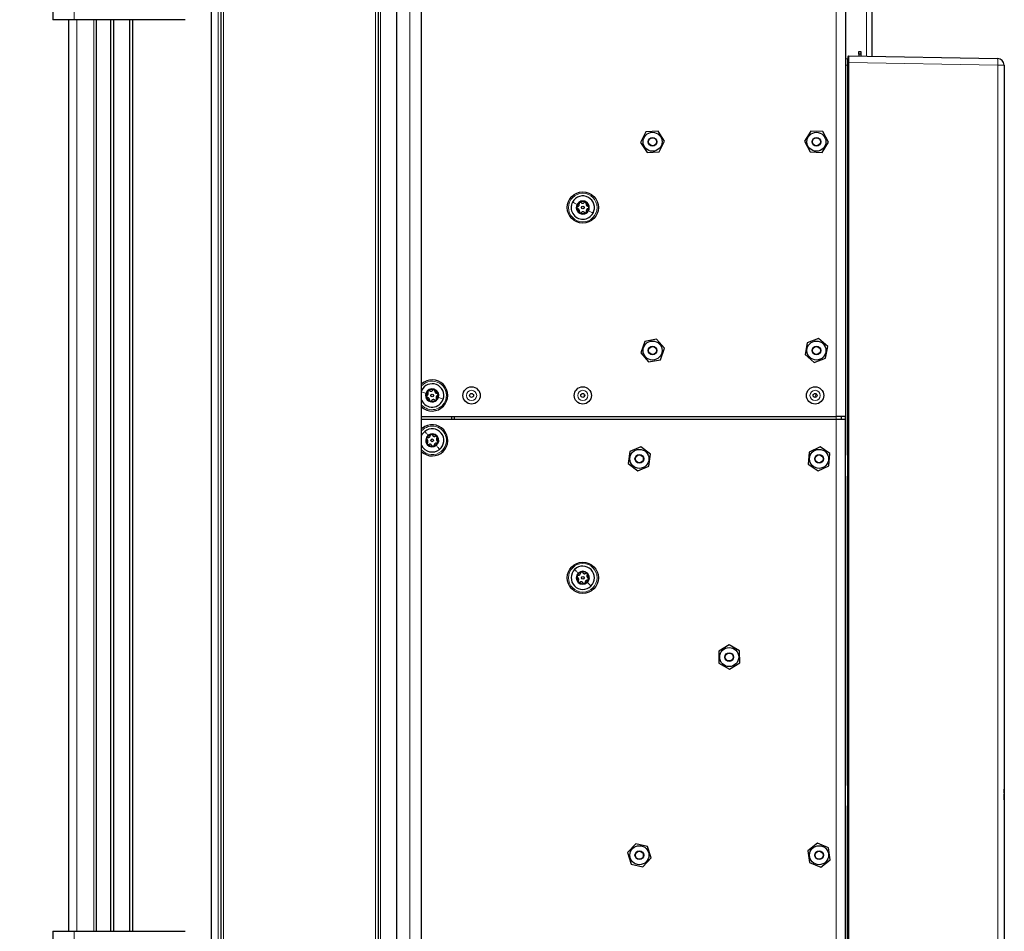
# Model space of a CAD drawing. Header units: millimetres. Extents: x 5 to 418, y 2 to 292.
# Tile 68 of 74: x 203 to 266, y 160 to 218. Entities that reach past the tile are written whole.
import ezdxf

# ---------------------------------------------------------------- set-up
doc = ezdxf.new("R2010")
doc.units = ezdxf.units.MM
doc.layers.add('SLD-0', color=7, linetype='Continuous')
doc.styles.add('SLDTEXTSTYLE0', font='TXT', dxfattribs={"width": 0.605})
doc.dimstyles.new('SLDDIMSTYLE0', dxfattribs={"dimtxt": 3.5, "dimasz": 3.302, "dimexe": 0, "dimexo": 0.0625, "dimgap": 0.875, "dimtad": 1, "dimlfac": 6, "dimrnd": 1e-09, "dimzin": 12, "dimdsep": 46, "dimtxsty": 'SLDTEXTSTYLE0', "dimsah": 1, "dimcen": 0.09, "dimadec": 0, "dimazin": 3, "dimtfac": 1, "dimtofl": 0, "dimtmove": 0, "dimatfit": 3, "dimfxl": 1, "dimfrac": 2, "dimtolj": 1, "dimtzin": 12, "dimarcsym": 0})
doc.dimstyles.new('SLDDIMSTYLE2', dxfattribs={"dimtxt": 3.5, "dimasz": 3.302, "dimexe": 0, "dimexo": 0.0625, "dimgap": 0.875, "dimtad": 1, "dimdec": 1, "dimlfac": 6, "dimrnd": 1e-09, "dimzin": 12, "dimdsep": 46, "dimtxsty": 'SLDTEXTSTYLE0', "dimsah": 1, "dimcen": 0.09, "dimadec": 0, "dimazin": 3, "dimtfac": 1, "dimtofl": 0, "dimtmove": 0, "dimatfit": 3, "dimfxl": 1, "dimfrac": 2, "dimtolj": 1, "dimtzin": 12, "dimarcsym": 0})

# ---------------------------------------------------------------- blocks, each defined once
blk = doc.blocks.new('_D_4')
at = {"layer": 'SLD-0', "color": 7}
for p, q in [((206.919, 237.559), (196.084, 237.559)), ((197.084, 237.559), (197.084, 123.392)), ((207.169, 123.392), (196.084, 123.392))]:
    blk.add_line(p, q, dxfattribs=at)
for points in [[(197.084, 237.559), (196.576, 234.257), (197.592, 234.257)], [(197.084, 123.392), (197.592, 126.694), (196.576, 126.694)]]:
    blk.add_solid(points, dxfattribs=at)
at = {"layer": 'SLD-0', "color": 7, "insert": (192.572, 176.465), "char_height": 3.5, "attachment_point": 1, "rotation": 90, "style": 'SLDTEXTSTYLE0'}
blk.add_mtext('685', dxfattribs=at)
blk = doc.blocks.new('_D_5')
at = {"layer": 'SLD-0', "color": 7}
for p, q in [((227.252, 247.7), (184.585, 247.7)), ((185.585, 247.7), (185.585, 123.392)), ((207.169, 123.392), (184.585, 123.392))]:
    blk.add_line(p, q, dxfattribs=at)
for centre, start, end in [((182.9, 186.19), 63.43495, 116.56505), ((182.9, 184.902), 243.43495, 296.56505)]:
    blk.add_arc(centre, 6.006, start, end, dxfattribs=at)
for points in [[(185.585, 247.7), (185.077, 244.398), (186.093, 244.398)], [(185.585, 123.392), (186.093, 126.694), (185.077, 126.694)]]:
    blk.add_solid(points, dxfattribs=at)
at = {"layer": 'SLD-0', "color": 7, "insert": (181.074, 179.53), "char_height": 3.5, "attachment_point": 1, "rotation": 90, "style": 'SLDTEXTSTYLE0'}
blk.add_mtext('745,9', dxfattribs=at)

msp = doc.modelspace()

# ---------------------------------------------------------------- linework, layer by layer
at = {"color": 7, "linetype": 'Continuous', "lineweight": 25}
for p, q in [((227.2521, 247.7002), (227.2521, 101.8669)), ((255.5688, 240.8586), (255.5688, 192.5252)), ((205.5854, 237.5586), (205.5854, 217.5586)), ((215.5854, 140.0586), (215.5854, 237.5586)), ((216.1688, 237.5586), (216.1688, 140.0586)), ((226.0854, 237.5586), (226.0854, 140.0586)), ((228.8354, 141.7213), (228.8354, 225.3459)), ((257.2354, 218.2252), (257.2354, 215.2461)), ((206.9188, 217.5586), (205.5854, 217.5586)), ((206.5854, 160.0586), (206.5854, 217.5586)), ((213.9188, 217.5586), (206.9188, 217.5586)), ((208.3354, 160.0586), (208.3354, 217.5586)), ((209.2354, 160.0586), (209.2354, 217.5586)), ((209.4021, 217.5586), (209.4021, 160.0586)), ((210.4354, 160.0586), (210.4354, 217.5586)), ((210.6021, 217.5586), (210.6021, 160.0586)), ((256.4021, 215.5586), (256.5271, 215.5586)), ((256.4021, 215.3919), (256.4021, 215.5586)), ((256.5271, 215.5586), (256.5271, 215.3919)), ((255.6004, 215.0986), (255.7038, 215.104)), ((255.7354, 214.8554), (255.7354, 215.2384)), ((255.7693, 215.2717), (265.1594, 215.1078)), ((256.4021, 215.3919), (256.4021, 215.2607)), ((256.5271, 215.3919), (256.4021, 215.3919)), ((256.5271, 215.3919), (256.5271, 215.2585)), ((255.7354, 129.0284), (255.7354, 214.8554)), ((265.5688, 214.6912), (265.5688, 144.128)), ((243.7445, 210.5372), (242.9856, 210.4945)), ((244.1611, 209.9013), (243.7445, 210.5372)), ((253.38, 210.5305), (252.9758, 209.8867)), ((254.1396, 210.5024), (253.38, 210.5305)), ((242.9856, 210.4945), (242.6431, 209.8158)), ((243.8186, 209.2227), (244.1611, 209.9013)), ((254.4951, 209.8304), (254.1396, 210.5024)), ((242.6431, 209.8158), (243.0597, 209.1799)), ((252.9758, 209.8867), (253.3312, 209.2148)), ((254.0909, 209.1866), (254.4951, 209.8304)), ((243.0597, 209.1799), (243.8186, 209.2227)), ((253.3312, 209.2148), (254.0909, 209.1866)), ((242.908, 197.2696), (242.6548, 196.5528)), ((243.6553, 197.4087), (242.908, 197.2696)), ((244.1495, 196.831), (243.6553, 197.4087)), ((253.156, 197.1839), (253.0196, 196.4361)), ((253.8718, 197.4397), (253.156, 197.1839)), ((254.4513, 196.9477), (253.8718, 197.4397)), ((254.3149, 196.1999), (254.4513, 196.9477)), ((242.6548, 196.5528), (243.1489, 195.9751)), ((243.8962, 196.1142), (244.1495, 196.831)), ((253.0196, 196.4361), (253.599, 195.9441)), ((243.1489, 195.9751), (243.8962, 196.1142)), ((253.599, 195.9441), (254.3149, 196.1999)), ((228.8354, 192.5252), (254.9854, 192.5252)), ((230.7521, 192.3586), (230.7521, 192.5252)), ((230.9188, 192.3586), (230.9188, 192.5252)), ((255.5688, 192.5252), (254.9854, 192.5252)), ((255.3188, 192.3586), (255.3188, 192.5252)), ((255.5688, 192.3586), (255.5688, 192.5252)), ((228.8354, 192.3586), (254.9854, 192.3586)), ((254.9854, 192.3586), (255.5688, 192.3586)), ((255.5688, 190.2752), (255.5688, 192.3586)), ((228.8817, 191.7882), (228.8354, 191.7481)), ((241.9666, 190.3226), (241.8659, 189.5691)), ((242.6695, 190.612), (241.9666, 190.3226)), ((243.2717, 190.148), (242.6695, 190.612)), ((243.1709, 189.3946), (243.2717, 190.148)), ((253.2756, 190.2891), (253.216, 189.5313)), ((253.9617, 190.6164), (253.2756, 190.2891)), ((254.5882, 190.1859), (253.9617, 190.6164)), ((254.5286, 189.428), (254.5882, 190.1859)), ((255.5688, 188.6086), (255.5688, 190.2752)), ((241.8659, 189.5691), (242.468, 189.1051)), ((253.216, 189.5313), (253.8425, 189.1007)), ((253.8425, 189.1007), (254.5286, 189.428)), ((242.468, 189.1051), (243.1709, 189.3946)), ((255.5688, 169.4419), (255.5688, 188.6086)), ((265.5854, 181.7246), (265.5688, 181.7246)), ((265.5854, 181.5413), (265.5688, 181.5413)), ((265.5854, 181.5246), (265.5688, 181.5246)), ((265.5854, 181.3413), (265.5688, 181.3413)), ((265.5854, 181.3405), (265.5688, 181.3405)), ((265.5854, 181.3382), (265.5688, 181.3382)), ((265.5854, 181.7246), (265.5854, 181.5413)), ((265.5854, 181.5246), (265.5854, 181.5413)), ((265.5854, 181.5246), (265.5854, 181.3413)), ((248.2241, 178.1187), (247.5715, 177.7288)), ((247.5715, 177.7288), (247.5828, 176.9687)), ((248.888, 177.7484), (248.2241, 178.1187)), ((248.8993, 176.9883), (248.888, 177.7484)), ((248.2467, 176.5985), (248.8993, 176.9883)), ((247.5828, 176.9687), (248.2467, 176.5985)), ((265.5854, 173.7586), (265.5688, 173.7586)), ((265.5854, 173.7586), (265.5854, 173.5919)), ((265.5854, 173.5919), (265.5854, 171.2586)), ((265.5854, 171.0919), (265.5688, 171.0919)), ((265.5854, 171.2586), (265.5854, 171.0919)), ((265.5854, 170.3919), (265.5688, 170.3919)), ((265.5854, 170.3919), (265.5854, 170.3127)), ((265.5854, 170.3127), (265.5854, 169.0137)), ((255.5688, 167.7752), (255.5688, 169.4419)), ((265.5854, 168.7762), (265.5854, 169.0137)), ((265.5854, 168.7762), (265.5688, 168.7762)), ((265.5854, 168.7179), (265.5688, 168.7179)), ((265.5854, 168.3512), (265.5688, 168.3512)), ((265.5854, 168.3465), (265.5688, 168.3465)), ((265.5854, 168.7762), (265.5854, 168.7179)), ((265.5854, 168.3512), (265.5854, 168.7179)), ((265.5854, 168.3173), (265.5854, 168.2586)), ((255.5688, 148.6086), (255.5688, 167.7752)), ((265.5854, 168.0919), (265.5688, 168.0919)), ((265.5854, 168.2586), (265.5854, 168.0919)), ((242.3428, 165.5844), (241.8272, 165.0258)), ((243.0844, 165.4171), (242.3428, 165.5844)), ((243.3103, 164.6913), (243.0844, 165.4171)), ((253.7941, 165.611), (253.1965, 165.1413)), ((254.4998, 165.3283), (253.7941, 165.611)), ((254.6078, 164.5759), (254.4998, 165.3283)), ((241.8272, 165.0258), (242.0531, 164.3)), ((242.7947, 164.1327), (243.3103, 164.6913)), ((253.1965, 165.1413), (253.3044, 164.3888)), ((254.0101, 164.1061), (254.6078, 164.5759)), ((242.0531, 164.3), (242.7947, 164.1327)), ((253.3044, 164.3888), (254.0101, 164.1061)), ((205.5854, 160.0586), (205.5854, 140.0586)), ((205.5854, 160.0586), (206.9188, 160.0586)), ((206.9188, 160.0586), (213.9188, 160.0586))]:
    msp.add_line(p, q, dxfattribs=at)
at = {"color": 7, "linetype": 'Continuous', "lineweight": 18}
for p, q in [((228.0854, 101.8711), (228.0854, 247.6961)), ((254.9854, 240.8586), (254.9854, 192.5252)), ((206.9188, 237.5586), (206.9188, 217.5586)), ((216.0021, 140.0586), (216.0021, 237.5586)), ((216.3354, 237.5586), (216.3354, 140.0586)), ((225.9188, 140.0586), (225.9188, 237.5586)), ((226.2521, 237.5586), (226.2521, 140.0586)), ((256.9021, 218.2252), (256.9021, 215.252)), ((207.0854, 217.5586), (207.0854, 160.0586)), ((208.1688, 160.0586), (208.1688, 217.5586)), ((209.4188, 217.5586), (209.4188, 160.0586)), ((210.4188, 160.0586), (210.4188, 217.5586)), ((255.5688, 214.6825), (255.6004, 214.6825)), ((255.7038, 214.6879), (255.6004, 214.6825)), ((255.6004, 214.6825), (255.6004, 190.1402)), ((255.7038, 129.1843), (255.7038, 214.6879)), ((255.7038, 214.6879), (255.7354, 214.6879)), ((255.7354, 214.8554), (255.7705, 214.8554)), ((255.7705, 214.8554), (255.7705, 129.0284)), ((265.1739, 214.6912), (255.7705, 214.8554)), ((265.1739, 144.128), (265.1739, 214.6912)), ((265.5688, 214.6912), (265.1739, 214.6912)), ((239.0854, 193.9517), (239.0854, 193.7654)), ((253.7269, 193.9573), (253.6266, 193.7369)), ((254.9854, 192.3586), (254.9854, 192.5252)), ((254.9854, 144.8586), (254.9854, 192.3586)), ((255.5688, 190.1402), (255.6004, 190.1402)), ((255.5688, 188.7436), (255.6004, 188.7436)), ((255.6004, 188.7436), (255.6004, 169.3069)), ((265.5854, 173.5919), (265.5688, 173.5919)), ((265.5854, 171.2586), (265.5688, 171.2586)), ((265.5854, 170.3127), (265.5688, 170.3127)), ((255.5688, 169.3069), (255.6004, 169.3069)), ((265.5854, 169.0137), (265.5688, 169.0137)), ((255.6004, 167.9103), (255.5688, 167.9103)), ((255.6004, 167.9103), (255.6004, 148.4735)), ((265.5854, 168.2586), (265.5688, 168.2586)), ((206.9188, 160.0586), (206.9188, 140.0586))]:
    msp.add_line(p, q, dxfattribs=at)
at = {"color": 7, "linetype": 'Continuous', "lineweight": 25, "flags": 128}
msp.add_lwpolyline([(228.8354, 191.3307), (228.8979, 191.4408), (229.0394, 191.5942)], dxfattribs=at)
at = {"color": 7, "linetype": 'Continuous', "lineweight": 25}
for centre, radius in [((243.4021, 209.8586), 0.6), ((243.4021, 209.8586), 0.275), ((243.4021, 209.8586), 0.25), ((253.7354, 209.8586), 0.6), ((253.7354, 209.8586), 0.275), ((253.7354, 209.8586), 0.25), ((239.0021, 205.7086), 0.9833), ((239.0021, 205.7086), 0.0863), ((243.4021, 196.6919), 0.6), ((243.4021, 196.6919), 0.275), ((243.4021, 196.6919), 0.25), ((253.7354, 196.6919), 0.6), ((253.7354, 196.6919), 0.275), ((253.7354, 196.6919), 0.25), ((231.9854, 193.8586), 0.5442), ((239.0021, 193.8586), 0.5442), ((253.6521, 193.8586), 0.5442), ((229.5021, 193.8586), 0.0863), ((231.9854, 193.8586), 0.125), ((239.0021, 193.8586), 0.125), ((253.6521, 193.8586), 0.125), ((229.5021, 191.0252), 0.0863), ((242.5688, 189.8586), 0.6), ((242.5688, 189.8586), 0.275), ((242.5688, 189.8586), 0.25), ((253.9021, 189.8586), 0.6), ((253.9021, 189.8586), 0.275), ((253.9021, 189.8586), 0.25), ((239.0021, 182.3586), 0.9833), ((239.0021, 182.3586), 0.0863), ((248.2354, 177.3586), 0.6), ((248.2354, 177.3586), 0.275), ((248.2354, 177.3586), 0.25), ((242.5688, 164.8586), 0.6), ((253.9021, 164.8586), 0.6), ((242.5688, 164.8586), 0.275), ((242.5688, 164.8586), 0.25), ((253.9021, 164.8586), 0.275), ((253.9021, 164.8586), 0.25)]:
    msp.add_circle(centre, radius, dxfattribs=at)
at = {"color": 7, "linetype": 'Continuous', "lineweight": 18}
for centre, radius in [((239.0021, 205.7086), 0.9), ((231.9854, 193.8586), 0.3237), ((239.0021, 193.8586), 0.3237), ((253.6521, 193.8586), 0.3237), ((239.0021, 182.3586), 0.9)]:
    msp.add_circle(centre, radius, dxfattribs=at)
at = {"color": 7, "linetype": 'Continuous', "lineweight": 25}
for centre, radius, start, end in [((255.6021, 215.0653), 0.0333, 93, 180), ((255.7021, 215.1373), 0.0333, 273, 360), ((255.7688, 215.2384), 0.0333, 89, 180), ((265.1521, 214.6912), 0.4167, 0, 89), ((239.0021, 205.7086), 0.7333, 331.522032, 151.522032), ((239.0021, 205.7086), 0.7333, 151.522032, 331.522032), ((239.0021, 205.7086), 0.4125, 151.522032, 331.522032), ((239.0021, 205.7086), 0.375, 121.522032, 181.522032), ((239.0021, 205.7086), 0.375, 181.522032, 241.522032), ((239.0021, 205.7086), 0.4125, 331.522032, 151.522032), ((239.0021, 205.7086), 0.375, 61.522032, 121.522032), ((239.0021, 205.7086), 0.375, 1.522032, 61.522032), ((239.0021, 205.7086), 0.375, 301.522032, 1.522032), ((239.0021, 205.7086), 0.375, 241.522032, 301.522032), ((229.5021, 193.8586), 0.9833, 227.315089, 132.684911), ((229.5021, 193.8586), 0.7333, 341.522032, 155.380023), ((229.5021, 193.8586), 0.4125, 161.522032, 341.522032), ((229.5021, 193.8586), 0.4125, 341.522032, 161.522032), ((229.5021, 193.8586), 0.375, 131.522032, 191.522032), ((229.5021, 193.8586), 0.375, 191.522032, 251.522032), ((229.5021, 193.8586), 0.375, 71.522032, 131.522032), ((229.5021, 193.8586), 0.375, 11.522032, 71.522032), ((229.5021, 193.8586), 0.375, 311.522032, 11.522032), ((229.5021, 193.8586), 0.7333, 204.619977, 341.522032), ((229.5021, 193.8586), 0.375, 251.522032, 311.522032), ((229.5021, 191.0252), 0.9833, 227.315089, 129.117741), ((229.5021, 191.0252), 0.7333, 309.117741, 129.117741), ((229.5021, 191.0252), 0.4125, 129.117741, 309.117741), ((229.5021, 191.0252), 0.375, 99.117741, 159.117741), ((229.5021, 191.0252), 0.4125, 309.117741, 129.117741), ((229.5021, 191.0252), 0.375, 39.117741, 99.117741), ((229.5021, 191.0252), 0.7333, 204.619977, 309.117741), ((229.5021, 191.0252), 0.375, 159.117741, 219.117741), ((229.5021, 191.0252), 0.375, 219.117741, 279.117741), ((229.5021, 191.0252), 0.375, 279.117741, 339.117741), ((229.5021, 191.0252), 0.375, 339.117741, 39.117741), ((239.0021, 182.3586), 0.7333, 134.466172, 314.466172), ((239.0021, 182.3586), 0.7333, 314.466172, 134.466172), ((239.0021, 182.3586), 0.4125, 134.466172, 314.466172), ((239.0021, 182.3586), 0.375, 104.466172, 164.466172), ((239.0021, 182.3586), 0.4125, 314.466172, 134.466172), ((239.0021, 182.3586), 0.375, 44.466172, 104.466172), ((239.0021, 182.3586), 0.375, 344.466172, 44.466172), ((239.0021, 182.3586), 0.375, 164.466172, 224.466172), ((239.0021, 182.3586), 0.375, 224.466172, 284.466172), ((239.0021, 182.3586), 0.375, 284.466172, 344.466172)]:
    msp.add_arc(centre, radius, start, end, dxfattribs=at)
at = {"color": 7, "linetype": 'Continuous', "lineweight": 18}
for centre, radius, start, end in [((263.1715, 214.8299), 2.0072, 356.037961, 7.958387), ((229.5021, 193.8586), 0.9, 341.522032, 137.794554), ((229.5021, 193.8586), 0.9, 222.205446, 341.522032), ((229.5021, 191.0252), 0.9, 309.117741, 137.794554), ((229.5021, 191.0252), 0.9, 222.205446, 309.117741), ((255.5337, 190.1402), 0.0667, 301.746904, 0), ((255.5337, 188.7436), 0.0667, 0, 58.253096), ((255.5337, 169.3069), 0.0667, 301.746904, 0), ((255.5337, 167.9103), 0.0667, 0, 58.253096)]:
    msp.add_arc(centre, radius, start, end, dxfattribs=at)
for centre, major_axis, ratio, start_param, end_param in [((255.6021, 214.6814), (-0.0017, 0.4171), 0.0041715, 0.0002011, 1.5682584), ((255.7021, 214.6867), (0.0017, 0.4173), 0.0041678, 4.7153639, 6.2834212), ((255.7688, 214.855), (0.0006, 0.4167), 0.0041852, 4.7132352, 6.2831181)]:
    msp.add_ellipse(centre, major_axis=major_axis, ratio=ratio, start_param=start_param, end_param=end_param, dxfattribs=at)
for points in [[(238.3575, 206.0582), (238.3972, 206.0367), (238.4765, 205.9937), (238.5852, 205.9347), (238.6395, 205.9053)], [(239.6467, 205.3589), (239.607, 205.3804), (239.5277, 205.4234), (239.419, 205.4824), (239.3647, 205.5119)], [(230.1976, 193.6261), (230.1548, 193.6404), (230.0693, 193.669), (229.952, 193.7082), (229.8933, 193.7278)], [(229.0394, 191.5942), (229.0679, 191.5592), (229.1248, 191.4892), (229.2028, 191.3932), (229.2418, 191.3453)], [(229.9648, 190.4563), (229.9363, 190.4913), (229.8794, 190.5613), (229.8014, 190.6572), (229.7624, 190.7052)], [(238.4884, 182.8819), (238.52, 182.8497), (238.5832, 182.7853), (238.6698, 182.6971), (238.7131, 182.653)], [(239.5158, 181.8352), (239.4842, 181.8674), (239.421, 181.9318), (239.3344, 182.0201), (239.2911, 182.0642)]]:
    msp.add_open_spline(points, degree=3, dxfattribs=at)
at = {"color": 7, "linetype": 'Continuous', "lineweight": 25}
for points, knots in [([(238.683, 205.7731), (238.6755, 205.7704), (238.6607, 205.765), (238.6423, 205.7478), (238.6293, 205.725), (238.6279, 205.7074), (238.6272, 205.6986)], [0, 0, 0, 0, 0.2498071, 0.5000551, 0.7503094, 1, 1, 1, 1]), ([(238.6272, 205.6986), (238.6284, 205.6898), (238.6307, 205.6723), (238.6449, 205.6503), (238.6641, 205.6341), (238.6793, 205.6295), (238.6868, 205.6272)], [0, 0, 0, 0, 0.2498571, 0.4994664, 0.7490114, 1, 1, 1, 1]), ([(238.683, 205.7731), (238.6989, 205.7791), (238.7228, 205.7882), (238.7493, 205.8136), (238.7655, 205.8367), (238.7761, 205.8629), (238.7831, 205.8991), (238.7776, 205.9242), (238.774, 205.9409)], [0, 0, 0, 0, 0.2491679, 0.3743031, 0.4989033, 0.6239875, 0.7497462, 1, 1, 1, 1]), ([(238.7867, 205.4645), (238.7894, 205.4813), (238.7935, 205.5065), (238.7847, 205.5421), (238.7729, 205.5677), (238.7554, 205.59), (238.7276, 205.6142), (238.7031, 205.622), (238.6868, 205.6272)], [0, 0, 0, 0, 0.249201, 0.3743378, 0.4989316, 0.6240084, 0.74976, 1, 1, 1, 1]), ([(238.806, 206.0282), (238.799, 206.0229), (238.785, 206.0121), (238.773, 205.9888), (238.7686, 205.964), (238.7722, 205.9486), (238.774, 205.9409)], [0, 0, 0, 0, 0.250033, 0.4996315, 0.7492277, 1, 1, 1, 1]), ([(238.8984, 206.0172), (238.8924, 206.0223), (238.8803, 206.0324), (238.8562, 206.0398), (238.83, 206.0397), (238.814, 206.0321), (238.806, 206.0282)], [0, 0, 0, 0, 0.2498147, 0.4999078, 0.7501201, 1, 1, 1, 1]), ([(238.8984, 206.0172), (238.9116, 206.0064), (238.9314, 205.9902), (238.9666, 205.98), (238.9947, 205.9775), (239.0227, 205.9815), (239.0576, 205.9935), (239.0766, 206.0108), (239.0893, 206.0223)], [0, 0, 0, 0, 0.24919948, 0.37433619, 0.49893021, 0.62400742, 0.74975934, 1, 1, 1, 1]), ([(239.1809, 206.0382), (239.1727, 206.0416), (239.1564, 206.0484), (239.1302, 206.0471), (239.1066, 206.0385), (239.095, 206.0277), (239.0893, 206.0223)], [0, 0, 0, 0, 0.2499907, 0.4996106, 0.7491271, 1, 1, 1, 1]), ([(239.2175, 205.9527), (239.2189, 205.9605), (239.2217, 205.976), (239.216, 206.0005), (239.2028, 206.0232), (239.1882, 206.0332), (239.1809, 206.0382)], [0, 0, 0, 0, 0.2498519, 0.4999015, 0.7501147, 1, 1, 1, 1]), ([(239.2175, 205.9527), (239.2148, 205.9359), (239.2107, 205.9106), (239.2195, 205.875), (239.2313, 205.8494), (239.2488, 205.8271), (239.2766, 205.803), (239.3011, 205.7952), (239.3174, 205.7899)], [0, 0, 0, 0, 0.249201, 0.3743378, 0.4989316, 0.6240084, 0.74976, 1, 1, 1, 1]), ([(239.3212, 205.644), (239.3053, 205.638), (239.2814, 205.629), (239.2549, 205.6036), (239.2387, 205.5805), (239.2281, 205.5543), (239.2211, 205.5181), (239.2266, 205.4929), (239.2302, 205.4762)], [0, 0, 0, 0, 0.2491679, 0.3743031, 0.4989033, 0.6239875, 0.7497462, 1, 1, 1, 1]), ([(239.377, 205.7185), (239.3758, 205.7273), (239.3735, 205.7448), (239.3593, 205.7669), (239.3401, 205.783), (239.3249, 205.7876), (239.3174, 205.7899)], [0, 0, 0, 0, 0.24985708, 0.49946639, 0.74901135, 1, 1, 1, 1]), ([(239.3212, 205.644), (239.3287, 205.6467), (239.3435, 205.6521), (239.3619, 205.6693), (239.3749, 205.6921), (239.3763, 205.7097), (239.377, 205.7185)], [0, 0, 0, 0, 0.2498071, 0.5000551, 0.7503094, 1, 1, 1, 1]), ([(238.7867, 205.4645), (238.7853, 205.4567), (238.7825, 205.4411), (238.7882, 205.4166), (238.8014, 205.3939), (238.816, 205.3839), (238.8233, 205.3789)], [0, 0, 0, 0, 0.2498519, 0.4999015, 0.7501147, 1, 1, 1, 1]), ([(238.8233, 205.3789), (238.8315, 205.3755), (238.8478, 205.3688), (238.874, 205.3701), (238.8976, 205.3786), (238.9092, 205.3894), (238.9149, 205.3949)], [0, 0, 0, 0, 0.2499907, 0.4996106, 0.7491271, 1, 1, 1, 1]), ([(239.1058, 205.3999), (239.0926, 205.4107), (239.0728, 205.4269), (239.0376, 205.4371), (239.0095, 205.4396), (238.9815, 205.4357), (238.9466, 205.4237), (238.9276, 205.4064), (238.9149, 205.3949)], [0, 0, 0, 0, 0.24919948, 0.37433619, 0.49893021, 0.62400742, 0.74975934, 1, 1, 1, 1]), ([(239.1058, 205.3999), (239.1118, 205.3949), (239.1239, 205.3847), (239.148, 205.3774), (239.1742, 205.3774), (239.1902, 205.3851), (239.1982, 205.3889)], [0, 0, 0, 0, 0.2498147, 0.4999078, 0.7501201, 1, 1, 1, 1]), ([(239.1982, 205.3889), (239.2052, 205.3943), (239.2192, 205.405), (239.2312, 205.4284), (239.2356, 205.4531), (239.232, 205.4685), (239.2302, 205.4762)], [0, 0, 0, 0, 0.250033, 0.4996315, 0.7492277, 1, 1, 1, 1]), ([(229.1766, 193.8667), (229.1698, 193.8628), (229.1561, 193.8549), (229.141, 193.8348), (229.1321, 193.81), (229.1338, 193.7925), (229.1347, 193.7837)], [0, 0, 0, 0, 0.2498071, 0.5000551, 0.7503094, 1, 1, 1, 1]), ([(229.1347, 193.7837), (229.1373, 193.7752), (229.1426, 193.7584), (229.1604, 193.7391), (229.1822, 193.7265), (229.1979, 193.7246), (229.2058, 193.7237)], [0, 0, 0, 0, 0.2498571, 0.4994664, 0.7490114, 1, 1, 1, 1]), ([(229.1766, 193.8667), (229.1912, 193.8754), (229.2132, 193.8885), (229.2349, 193.9181), (229.2469, 193.9436), (229.2527, 193.9713), (229.2534, 194.0082), (229.2436, 194.0319), (229.2371, 194.0478)], [0, 0, 0, 0, 0.2491679, 0.3743031, 0.4989033, 0.6239875, 0.7497462, 1, 1, 1, 1]), ([(229.2535, 194.1393), (229.2475, 194.1328), (229.2356, 194.1198), (229.2278, 194.0947), (229.2278, 194.0696), (229.234, 194.0551), (229.2371, 194.0478)], [0, 0, 0, 0, 0.250033, 0.4996315, 0.7492277, 1, 1, 1, 1]), ([(229.3464, 194.1445), (229.3396, 194.1485), (229.3259, 194.1564), (229.3009, 194.1594), (229.2751, 194.1548), (229.2607, 194.1445), (229.2535, 194.1393)], [0, 0, 0, 0, 0.24981472, 0.49990781, 0.75012012, 1, 1, 1, 1]), ([(229.3464, 194.1445), (229.3612, 194.1362), (229.3836, 194.1237), (229.42, 194.1198), (229.4482, 194.1221), (229.475, 194.1309), (229.5073, 194.1488), (229.523, 194.1691), (229.5335, 194.1826)], [0, 0, 0, 0, 0.2491995, 0.3743362, 0.4989302, 0.6240074, 0.7497593, 1, 1, 1, 1]), ([(229.621, 194.2142), (229.6123, 194.2162), (229.5951, 194.22), (229.5695, 194.2142), (229.5477, 194.2016), (229.5382, 194.189), (229.5335, 194.1826)], [0, 0, 0, 0, 0.2499907, 0.4996106, 0.7491271, 1, 1, 1, 1]), ([(229.6719, 194.1364), (229.6719, 194.1443), (229.6719, 194.1601), (229.6621, 194.1832), (229.6451, 194.2033), (229.629, 194.2106), (229.621, 194.2142)], [0, 0, 0, 0, 0.2498519, 0.4999015, 0.7501147, 1, 1, 1, 1]), ([(229.6719, 194.1364), (229.6721, 194.1194), (229.6724, 194.0938), (229.6873, 194.0602), (229.7034, 194.0371), (229.7244, 194.0182), (229.756, 193.9992), (229.7815, 193.9957), (229.7984, 193.9935)], [0, 0, 0, 0, 0.249201, 0.3743378, 0.4989316, 0.6240084, 0.74976, 1, 1, 1, 1]), ([(229.8276, 193.8504), (229.813, 193.8417), (229.791, 193.8287), (229.7693, 193.7991), (229.7573, 193.7735), (229.7515, 193.7458), (229.7509, 193.709), (229.7606, 193.6852), (229.7671, 193.6694)], [0, 0, 0, 0, 0.2491679, 0.3743031, 0.4989033, 0.6239875, 0.7497462, 1, 1, 1, 1]), ([(229.8695, 193.9335), (229.8669, 193.9419), (229.8616, 193.9588), (229.8438, 193.978), (229.822, 193.9906), (229.8063, 193.9925), (229.7984, 193.9935)], [0, 0, 0, 0, 0.2498571, 0.4994664, 0.7490114, 1, 1, 1, 1]), ([(229.8276, 193.8504), (229.8344, 193.8544), (229.8481, 193.8623), (229.8632, 193.8824), (229.8721, 193.9071), (229.8704, 193.9247), (229.8695, 193.9335)], [0, 0, 0, 0, 0.2498071, 0.5000551, 0.7503094, 1, 1, 1, 1]), ([(229.3323, 193.5807), (229.3321, 193.5978), (229.3318, 193.6233), (229.3169, 193.6569), (229.3008, 193.6801), (229.2798, 193.699), (229.2482, 193.7179), (229.2227, 193.7214), (229.2058, 193.7237)], [0, 0, 0, 0, 0.249201, 0.3743378, 0.4989316, 0.6240084, 0.74976, 1, 1, 1, 1]), ([(229.3323, 193.5807), (229.3323, 193.5729), (229.3323, 193.5571), (229.3421, 193.5339), (229.3591, 193.5139), (229.3752, 193.5065), (229.3832, 193.5029)], [0, 0, 0, 0, 0.24985187, 0.49990154, 0.75011466, 1, 1, 1, 1]), ([(229.3832, 193.5029), (229.3919, 193.501), (229.4091, 193.4971), (229.4347, 193.503), (229.4565, 193.5155), (229.466, 193.5282), (229.4707, 193.5345)], [0, 0, 0, 0, 0.2499907, 0.4996106, 0.7491271, 1, 1, 1, 1]), ([(229.6578, 193.5726), (229.643, 193.5809), (229.6206, 193.5934), (229.5842, 193.5974), (229.556, 193.595), (229.5292, 193.5862), (229.4969, 193.5683), (229.4812, 193.548), (229.4707, 193.5345)], [0, 0, 0, 0, 0.2491995, 0.3743362, 0.4989302, 0.6240074, 0.7497593, 1, 1, 1, 1]), ([(229.6578, 193.5726), (229.6646, 193.5687), (229.6783, 193.5608), (229.7033, 193.5577), (229.7291, 193.5624), (229.7435, 193.5727), (229.7507, 193.5778)], [0, 0, 0, 0, 0.24981472, 0.49990781, 0.75012012, 1, 1, 1, 1]), ([(229.7507, 193.5778), (229.7567, 193.5843), (229.7686, 193.5973), (229.7764, 193.6224), (229.7764, 193.6475), (229.7702, 193.6621), (229.7671, 193.6694)], [0, 0, 0, 0, 0.250033, 0.4996315, 0.7492277, 1, 1, 1, 1]), ([(229.2316, 191.2065), (229.2487, 191.206), (229.2742, 191.2053), (229.3084, 191.2187), (229.3322, 191.2338), (229.352, 191.254), (229.3722, 191.2848), (229.3768, 191.3101), (229.3798, 191.327)], [0, 0, 0, 0, 0.2491679, 0.3743031, 0.4989033, 0.6239875, 0.7497462, 1, 1, 1, 1]), ([(229.4427, 191.3955), (229.4341, 191.3932), (229.4171, 191.3886), (229.3971, 191.3716), (229.3836, 191.3504), (229.3811, 191.3348), (229.3798, 191.327)], [0, 0, 0, 0, 0.250033, 0.4996315, 0.7492277, 1, 1, 1, 1]), ([(229.5239, 191.3501), (229.5202, 191.3571), (229.5129, 191.3711), (229.4935, 191.387), (229.4692, 191.397), (229.4515, 191.396), (229.4427, 191.3955)], [0, 0, 0, 0, 0.2498147, 0.4999078, 0.7501201, 1, 1, 1, 1]), ([(229.5239, 191.3501), (229.532, 191.3351), (229.5441, 191.3126), (229.5728, 191.2897), (229.5978, 191.2767), (229.6252, 191.2697), (229.662, 191.2675), (229.6862, 191.2762), (229.7022, 191.282)], [0, 0, 0, 0, 0.2491995, 0.3743362, 0.4989302, 0.6240074, 0.7497593, 1, 1, 1, 1]), ([(229.793, 191.2618), (229.7868, 191.2681), (229.7743, 191.2806), (229.7496, 191.2893), (229.7245, 191.2904), (229.7097, 191.2848), (229.7022, 191.282)], [0, 0, 0, 0, 0.2499907, 0.4996106, 0.7491271, 1, 1, 1, 1]), ([(229.1517, 191.1589), (229.1494, 191.1504), (229.1449, 191.1333), (229.1496, 191.1075), (229.1613, 191.0852), (229.1735, 191.0752), (229.1796, 191.0702)], [0, 0, 0, 0, 0.2498571, 0.4994664, 0.7490114, 1, 1, 1, 1]), ([(229.2316, 191.2065), (229.2238, 191.2069), (229.208, 191.2075), (229.1844, 191.1987), (229.1637, 191.1826), (229.1557, 191.1668), (229.1517, 191.1589)], [0, 0, 0, 0, 0.24980712, 0.50005507, 0.75030939, 1, 1, 1, 1]), ([(229.2099, 190.8817), (229.2188, 190.8962), (229.2322, 190.9179), (229.2377, 190.9542), (229.2365, 190.9824), (229.2289, 191.0096), (229.2124, 191.0426), (229.1927, 191.0591), (229.1796, 191.0702)], [0, 0, 0, 0, 0.24920104, 0.37433782, 0.49893155, 0.62400843, 0.74976002, 1, 1, 1, 1]), ([(229.2099, 190.8817), (229.2056, 190.875), (229.1972, 190.8617), (229.1931, 190.8369), (229.1966, 190.8108), (229.2063, 190.796), (229.2112, 190.7886)], [0, 0, 0, 0, 0.2498519, 0.4999015, 0.7501147, 1, 1, 1, 1]), ([(229.2112, 190.7886), (229.2174, 190.7824), (229.2299, 190.7699), (229.2546, 190.7611), (229.2797, 190.76), (229.2945, 190.7656), (229.302, 190.7684)], [0, 0, 0, 0, 0.24999065, 0.49961057, 0.74912711, 1, 1, 1, 1]), ([(229.4803, 190.7004), (229.4722, 190.7154), (229.4601, 190.7379), (229.4314, 190.7607), (229.4064, 190.7738), (229.379, 190.7808), (229.3422, 190.783), (229.318, 190.7742), (229.302, 190.7684)], [0, 0, 0, 0, 0.2491995, 0.3743362, 0.4989302, 0.6240074, 0.7497593, 1, 1, 1, 1]), ([(229.4803, 190.7004), (229.484, 190.6934), (229.4913, 190.6794), (229.5107, 190.6634), (229.535, 190.6535), (229.5527, 190.6545), (229.5615, 190.655)], [0, 0, 0, 0, 0.2498147, 0.4999078, 0.7501201, 1, 1, 1, 1]), ([(229.5615, 190.655), (229.5701, 190.6573), (229.5871, 190.6618), (229.6071, 190.6789), (229.6206, 190.7001), (229.6232, 190.7157), (229.6244, 190.7235)], [0, 0, 0, 0, 0.25003302, 0.49963153, 0.74922769, 1, 1, 1, 1]), ([(229.7726, 190.8439), (229.7555, 190.8444), (229.73, 190.8452), (229.6958, 190.8318), (229.672, 190.8166), (229.6522, 190.7964), (229.632, 190.7656), (229.6274, 190.7403), (229.6244, 190.7235)], [0, 0, 0, 0, 0.2491679, 0.3743031, 0.4989033, 0.6239875, 0.7497462, 1, 1, 1, 1]), ([(229.7943, 191.1688), (229.7854, 191.1543), (229.772, 191.1325), (229.7665, 191.0963), (229.7677, 191.0681), (229.7753, 191.0409), (229.7918, 191.0079), (229.8115, 190.9913), (229.8246, 190.9803)], [0, 0, 0, 0, 0.249201, 0.3743378, 0.4989316, 0.6240084, 0.74976, 1, 1, 1, 1]), ([(229.7726, 190.8439), (229.7804, 190.8436), (229.7962, 190.8429), (229.8198, 190.8518), (229.8405, 190.8679), (229.8485, 190.8837), (229.8525, 190.8916)], [0, 0, 0, 0, 0.2498071, 0.5000551, 0.7503094, 1, 1, 1, 1]), ([(229.7943, 191.1688), (229.7986, 191.1755), (229.807, 191.1888), (229.8111, 191.2136), (229.8076, 191.2396), (229.7979, 191.2544), (229.793, 191.2618)], [0, 0, 0, 0, 0.2498519, 0.4999015, 0.7501147, 1, 1, 1, 1]), ([(229.8525, 190.8916), (229.8548, 190.9001), (229.8593, 190.9172), (229.8546, 190.943), (229.8429, 190.9653), (229.8307, 190.9753), (229.8246, 190.9803)], [0, 0, 0, 0, 0.2498571, 0.4994664, 0.7490114, 1, 1, 1, 1]), ([(238.7159, 182.5139), (238.7329, 182.515), (238.7584, 182.5166), (238.7912, 182.5331), (238.8135, 182.5504), (238.8313, 182.5724), (238.8486, 182.6049), (238.8508, 182.6305), (238.8522, 182.6476)], [0, 0, 0, 0, 0.2491679, 0.3743031, 0.4989033, 0.6239875, 0.7497462, 1, 1, 1, 1]), ([(238.9084, 182.7217), (238.9001, 182.7186), (238.8836, 182.7125), (238.8653, 182.6936), (238.8538, 182.6713), (238.8527, 182.6555), (238.8522, 182.6476)], [0, 0, 0, 0, 0.250033, 0.4996315, 0.7492277, 1, 1, 1, 1]), ([(238.9935, 182.684), (238.9892, 182.6907), (238.9806, 182.7039), (238.9598, 182.718), (238.9347, 182.7256), (238.9172, 182.723), (238.9084, 182.7217)], [0, 0, 0, 0, 0.2498147, 0.4999078, 0.7501201, 1, 1, 1, 1]), ([(238.9935, 182.684), (239.0029, 182.6699), (239.0171, 182.6486), (239.0478, 182.6285), (239.0739, 182.6178), (239.1019, 182.6134), (239.1387, 182.6147), (239.162, 182.6256), (239.1774, 182.6329)], [0, 0, 0, 0, 0.2491995, 0.3743362, 0.4989302, 0.6240074, 0.7497593, 1, 1, 1, 1]), ([(239.2697, 182.6213), (239.2629, 182.6269), (239.2493, 182.6382), (239.2239, 182.6446), (239.1988, 182.6433), (239.1846, 182.6364), (239.1774, 182.6329)], [0, 0, 0, 0, 0.2499907, 0.4996106, 0.7491271, 1, 1, 1, 1]), ([(239.2797, 182.5288), (239.2833, 182.5358), (239.2905, 182.5498), (239.2922, 182.5749), (239.2863, 182.6005), (239.2752, 182.6143), (239.2697, 182.6213)], [0, 0, 0, 0, 0.2498519, 0.4999015, 0.7501147, 1, 1, 1, 1]), ([(238.6408, 182.459), (238.6393, 182.4503), (238.6364, 182.4329), (238.6435, 182.4076), (238.6571, 182.3865), (238.6703, 182.3777), (238.6768, 182.3732)], [0, 0, 0, 0, 0.2498571, 0.4994664, 0.7490114, 1, 1, 1, 1]), ([(238.7159, 182.5139), (238.708, 182.5135), (238.6923, 182.5127), (238.6697, 182.5016), (238.6505, 182.4837), (238.644, 182.4672), (238.6408, 182.459)], [0, 0, 0, 0, 0.2498071, 0.5000551, 0.7503094, 1, 1, 1, 1]), ([(238.7245, 182.1884), (238.7321, 182.2036), (238.7434, 182.2266), (238.7455, 182.2632), (238.7416, 182.2912), (238.7315, 182.3176), (238.712, 182.3488), (238.6909, 182.3635), (238.6768, 182.3732)], [0, 0, 0, 0, 0.24920104, 0.37433782, 0.49893155, 0.62400843, 0.74976002, 1, 1, 1, 1]), ([(238.7245, 182.1884), (238.7209, 182.1814), (238.7137, 182.1673), (238.712, 182.1422), (238.7179, 182.1166), (238.729, 182.1028), (238.7345, 182.0959)], [0, 0, 0, 0, 0.2498519, 0.4999015, 0.7501147, 1, 1, 1, 1]), ([(238.7345, 182.0959), (238.7413, 182.0902), (238.7549, 182.079), (238.7803, 182.0725), (238.8054, 182.0738), (238.8196, 182.0807), (238.8268, 182.0842)], [0, 0, 0, 0, 0.2499907, 0.4996106, 0.7491271, 1, 1, 1, 1]), ([(239.0107, 182.0331), (239.0013, 182.0473), (238.9871, 182.0685), (238.9564, 182.0886), (238.9303, 182.0993), (238.9023, 182.1037), (238.8655, 182.1025), (238.8422, 182.0915), (238.8268, 182.0842)], [0, 0, 0, 0, 0.2491995, 0.3743362, 0.4989302, 0.6240074, 0.7497593, 1, 1, 1, 1]), ([(239.0107, 182.0331), (239.015, 182.0265), (239.0236, 182.0132), (239.0444, 181.9991), (239.0695, 181.9915), (239.087, 181.9941), (239.0958, 181.9955)], [0, 0, 0, 0, 0.2498147, 0.4999078, 0.7501201, 1, 1, 1, 1]), ([(239.0958, 181.9955), (239.1041, 181.9985), (239.1206, 182.0047), (239.1389, 182.0235), (239.1504, 182.0459), (239.1515, 182.0616), (239.152, 182.0696)], [0, 0, 0, 0, 0.250033, 0.4996315, 0.7492277, 1, 1, 1, 1]), ([(239.2883, 182.2033), (239.2713, 182.2022), (239.2458, 182.2005), (239.213, 182.184), (239.1907, 182.1667), (239.1729, 182.1447), (239.1556, 182.1122), (239.1535, 182.0866), (239.152, 182.0696)], [0, 0, 0, 0, 0.2491679, 0.3743031, 0.4989033, 0.6239875, 0.7497462, 1, 1, 1, 1]), ([(239.2797, 182.5288), (239.2721, 182.5135), (239.2608, 182.4906), (239.2587, 182.4539), (239.2626, 182.426), (239.2727, 182.3996), (239.2922, 182.3683), (239.3133, 182.3537), (239.3274, 182.3439)], [0, 0, 0, 0, 0.249201, 0.3743378, 0.4989316, 0.6240084, 0.74976, 1, 1, 1, 1]), ([(239.2883, 182.2033), (239.2962, 182.2037), (239.3119, 182.2045), (239.3345, 182.2155), (239.3537, 182.2335), (239.3602, 182.2499), (239.3634, 182.2581)], [0, 0, 0, 0, 0.2498071, 0.5000551, 0.7503094, 1, 1, 1, 1]), ([(239.3634, 182.2581), (239.3649, 182.2669), (239.3678, 182.2843), (239.3607, 182.3095), (239.3471, 182.3306), (239.3339, 182.3395), (239.3274, 182.3439)], [0, 0, 0, 0, 0.24985708, 0.49946639, 0.74901135, 1, 1, 1, 1])]:
    msp.add_open_spline(points, degree=3, knots=knots, dxfattribs=at)
at = {"color": 7, "linetype": 'Continuous', "lineweight": 18}
msp.add_open_spline([(228.8354, 194.0813), (228.8694, 194.07), (228.9465, 194.0442), (229.0519, 194.009), (229.1109, 193.9893)], degree=3, knots=[0, 0, 0, 0, 0.4407954, 1, 1, 1, 1], dxfattribs=at)

# ---------------------------------------------------------------- dimensions: what is measured, and where the dimension line sits
at = {"layer": 'SLD-0', "color": 7}
dim = msp.add_linear_dim(base=(185.58543, 123.3919), p1=(227.2521, 247.70024), p2=(207.16877, 123.3919), angle=90, text='(<>)', dimstyle='SLDDIMSTYLE2', dxfattribs=at)
dim.commit()
dim.dimension.update_dxf_attribs({"geometry": '_D_5', "text_midpoint": (185.58543, 185.54607), "dimtype": 160})
dim = msp.add_linear_dim(base=(197.0839, 123.3919), p1=(206.9188, 237.5586), p2=(207.1688, 123.3919), angle=90, dimstyle='SLDDIMSTYLE0', dxfattribs=at)
dim.commit()
dim.dimension.update_dxf_attribs({"geometry": '_D_4', "text_midpoint": (197.0839, 180.4752), "dimtype": 160})

doc.saveas('drawing.dxf')
